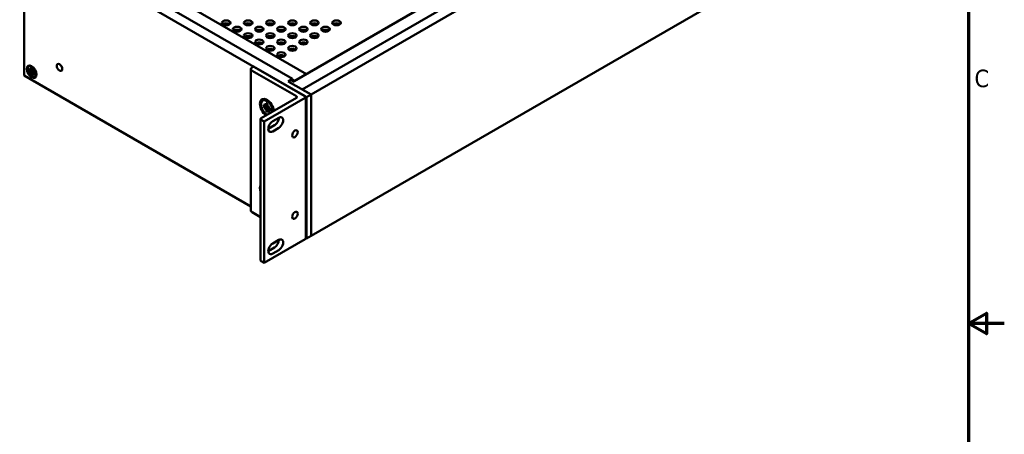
# Model space of a CAD drawing. Header units: millimetres. Extents: x 4 to 1435, y 25 to 906.
# Tile 13 of 17: x 968 to 1435, y 413 to 610. Entities that reach past the tile are written whole.
import ezdxf

# ---------------------------------------------------------------- set-up
doc = ezdxf.new("R2010")
doc.units = ezdxf.units.MM
doc.header["$LTSCALE"] = 1.666667
doc.layers.add('Border (ANSI)', color=7, linetype='Continuous', lineweight=70)
doc.layers.add('Visible (ANSI)', color=7, linetype='Continuous', lineweight=50)
doc.styles.add('Note Text (ANSI)', font='tahoma.ttf')

# ---------------------------------------------------------------- blocks, each defined once
blk = doc.blocks.new('Borders Default Border')
at = {"layer": 'Border (ANSI)', "flags": 128}
for points in [[(12.7, 25.4), (12.7, 533.4), (850.9, 533.4), (850.9, 25.4), (12.7, 25.4)], [(861.06, 279.4), (850.9, 279.4), (855.98, 282.33), (855.98, 276.47), (850.9, 279.4)]]:
    blk.add_lwpolyline(points, dxfattribs=at)
at = {"layer": 'Border (ANSI)', "insert": (852.57, 346.66), "char_height": 5, "attachment_point": 7, "style": 'Note Text (ANSI)'}
blk.add_mtext('C', dxfattribs=at)

msp = doc.modelspace()

# ---------------------------------------------------------------- linework, layer by layer
at = {"layer": 'Visible (ANSI)'}
for p, q in [((1101.6999, 576.83), (1375.7839, 735.0724)), ((1105.8907, 574.4104), (1379.9747, 732.6529)), ((1105.8907, 507.2498), (1379.9747, 665.4922)), ((969.6901, 650.6263), (969.6901, 583.4656)), ((969.6901, 650.6263), (1103.7953, 573.2006)), ((984.7703, 646.7588), (1097.0966, 581.9072)), ((1097.9348, 580.7147), (1162.3652, 617.9137)), ((1050.1929, 615.0456), (1103.8019, 584.0945)), ((971.7613, 586.5252), (972.5369, 585.8984)), ((971.7613, 585.693), (972.5369, 585.4242)), ((971.7998, 587.7156), (972.1623, 587.9249)), ((972.2147, 586.9971), (972.8615, 586.0057)), ((972.7498, 585.9412), (972.2147, 586.9971)), ((972.2147, 584.6976), (972.7498, 585.1355)), ((972.2147, 584.6976), (972.8667, 585.0741)), ((972.8615, 584.9422), (972.2147, 584.6976)), ((972.6919, 585.8571), (973.4674, 586.2003)), ((972.85, 587.1537), (973.005, 586.1687)), ((972.85, 583.8073), (973.005, 584.6134)), ((972.8667, 585.0741), (973.7982, 585.6119)), ((972.9474, 586.0047), (973.4746, 586.238)), ((973.5707, 586.7377), (973.4157, 585.9315)), ((973.4575, 584.5312), (974.1424, 585.0312)), ((973.5593, 585.6028), (974.206, 585.8473)), ((974.206, 583.5479), (973.5593, 584.5393)), ((974.206, 585.8473), (973.6709, 585.4095)), ((973.6709, 584.6037), (974.206, 583.5479)), ((973.713, 584.6787), (974.1786, 585.0186)), ((974.206, 585.8473), (973.7981, 585.6118)), ((974.6594, 584.852), (973.8838, 585.1208)), ((974.6594, 584.0198), (973.8838, 584.6466)), ((1077.3283, 586.5082), (1077.3283, 519.3475)), ((1078.6505, 587.7179), (1077.8751, 587.2702)), ((1077.8751, 585.7461), (1098.9445, 573.5817)), ((1103.1353, 573.5817), (1078.6505, 587.7179)), ((969.6901, 583.4656), (1077.3283, 521.3207)), ((973.5707, 583.3912), (973.4157, 584.3763)), ((974.6209, 582.8293), (974.9834, 583.0386)), ((1095.0012, 580.6974), (1097.0966, 581.9072)), ((1105.8907, 574.4104), (1095.0012, 580.6974)), ((1097.0966, 581.9072), (1097.0966, 580.5136)), ((1097.0966, 581.4814), (1097.9348, 580.9975)), ((1097.0966, 580.5136), (1097.9348, 580.9975)), ((1097.9348, 580.7071), (1103.8019, 584.0945)), ((1097.9348, 580.9975), (1097.9348, 580.7071)), ((1101.6999, 576.83), (1105.8907, 574.4104)), ((1098.9445, 572.8196), (1082.2441, 563.1776)), ((1082.9631, 571.5494), (1083.4793, 571.8473)), ((1083.6795, 561.5868), (1103.1353, 572.8196)), ((1085.149, 571.8109), (1085.0352, 571.8567)), ((1103.4087, 573.2006), (1103.4087, 506.04)), ((1103.7953, 573.2006), (1105.8907, 574.4104)), ((1103.7953, 506.04), (1103.7953, 573.2006)), ((1105.8907, 507.2498), (1105.8907, 574.4104)), ((1105.8907, 574.4104), (1105.8907, 507.2498)), ((1083.2287, 569.5277), (1084.1385, 568.8535)), ((1083.2287, 568.7065), (1084.1385, 568.3303)), ((1083.7632, 570.1635), (1084.5024, 569.0082)), ((1084.3942, 568.9457), (1083.7632, 570.1635)), ((1083.7632, 567.4535), (1084.3942, 567.9428)), ((1083.7632, 567.4535), (1084.4962, 567.8767)), ((1084.5024, 567.7553), (1083.7632, 567.4535)), ((1084.3188, 568.8118), (1085.2003, 569.2019)), ((1084.4962, 567.8767), (1085.6145, 568.5223)), ((1084.5811, 570.3085), (1084.7102, 569.1835)), ((1084.5811, 566.3641), (1084.7102, 567.3401)), ((1084.6365, 568.9952), (1085.2063, 569.2474)), ((1085.2923, 569.8979), (1085.1633, 568.922)), ((1085.2923, 565.9535), (1085.1633, 567.0785)), ((1085.2173, 567.2554), (1085.996, 567.8238)), ((1085.371, 568.5067), (1086.1102, 568.8085)), ((1086.1102, 566.0985), (1085.371, 567.2538)), ((1086.1102, 568.8085), (1085.4792, 568.3193)), ((1085.4792, 567.3163), (1086.1102, 566.0985)), ((1085.535, 567.4389), (1086.0384, 567.8063)), ((1086.1102, 568.8085), (1085.6143, 568.5222)), ((1086.6447, 567.5555), (1085.735, 567.9317)), ((1086.6447, 566.7343), (1085.735, 567.4085)), ((1081.9707, 562.7966), (1081.9707, 495.6359)), ((1082.2441, 562.4155), (1083.6795, 561.5868)), ((1083.6795, 561.5868), (1083.6795, 494.4261)), ((1087.6855, 561.7735), (1090.5695, 563.4386)), ((1085.5901, 558.1442), (1088.4741, 559.8093)), ((1090.5695, 558.5995), (1087.6855, 556.9344)), ((1077.8751, 518.5855), (1081.9707, 516.2209)), ((1083.6795, 494.4261), (1103.1353, 505.659)), ((1087.6855, 503.7043), (1090.5695, 505.3694)), ((1103.4087, 506.2632), (1103.7953, 506.04)), ((1105.8907, 507.2498), (1103.7953, 506.04)), ((1085.5901, 500.0749), (1088.4741, 501.74)), ((1090.5695, 500.5303), (1087.6855, 498.8652)), ((1082.2441, 495.2549), (1083.6795, 494.4261))]:
    msp.add_line(p, q, dxfattribs=at)
at = {"layer": 'Visible (ANSI)', "flags": 128}
for points in [[(971.9566, 585.7035), (971.9481, 585.7007), (971.9395, 585.698), (971.9306, 585.6955), (971.9218, 585.6932), (971.9129, 585.691), (971.9043, 585.6892), (971.8958, 585.6876), (971.8874, 585.6862), (971.8787, 585.685), (971.8699, 585.684), (971.861, 585.6832), (971.8521, 585.6826), (971.8435, 585.6823), (971.835, 585.6821), (971.8269, 585.6822), (971.8192, 585.6825), (971.8114, 585.6831), (971.8037, 585.6839), (971.796, 585.6849), (971.7884, 585.6862), (971.7811, 585.6876), (971.7741, 585.6893), (971.7675, 585.6911), (971.7613, 585.693)], [(971.9566, 585.7035), (971.9824, 585.7126), (972.008, 585.7216), (972.0334, 585.7306), (972.0586, 585.7395), (972.0837, 585.7483), (972.1086, 585.7571), (972.1333, 585.7658), (972.1578, 585.7745), (972.1822, 585.7831), (972.2064, 585.7916), (972.2305, 585.8001), (972.2543, 585.8085), (972.2781, 585.8169), (972.3016, 585.8252), (972.325, 585.8334), (972.3482, 585.8416), (972.3713, 585.8497), (972.3942, 585.8578), (972.417, 585.8658), (972.4396, 585.8738), (972.4621, 585.8817), (972.4844, 585.8896), (972.5066, 585.8974), (972.5286, 585.9051)], [(972.9332, 587.0466), (972.9278, 587.0483), (972.9225, 587.0503), (972.9175, 587.0524), (972.9127, 587.0548), (972.9081, 587.0575), (972.9035, 587.0606), (972.899, 587.0639), (972.8946, 587.0676), (972.8902, 587.0715), (972.8861, 587.0757), (972.8821, 587.08), (972.8784, 587.0846), (972.8749, 587.0892), (972.8717, 587.094), (972.8687, 587.0989), (972.8659, 587.1043), (972.8632, 587.1099), (972.8606, 587.1158), (972.8583, 587.1219), (972.8562, 587.1282), (972.8543, 587.1345), (972.8526, 587.1409), (972.8512, 587.1473), (972.85, 587.1537)], [(972.9331, 587.0465), (973.0836, 586.992), (973.2405, 586.9135), (973.4006, 586.8114), (973.561, 586.6871)], [(974.6108, 584.8688), (974.6383, 584.6678), (974.6466, 584.4781), (974.6361, 584.303), (974.608, 584.1454)], [(972.85, 583.8073), (972.8514, 583.8136), (972.8531, 583.8202), (972.8552, 583.8271), (972.8576, 583.8342), (972.8603, 583.8414), (972.8633, 583.8486), (972.8665, 583.8557), (972.8699, 583.8627), (972.8735, 583.8696), (972.8774, 583.8766), (972.8818, 583.8838), (972.8865, 583.8912), (972.8914, 583.8985), (972.8965, 583.9058), (972.9018, 583.913), (972.9072, 583.9199), (972.9126, 583.9265), (972.9182, 583.933), (972.9241, 583.9396), (972.9304, 583.9462), (972.9368, 583.9527), (972.9434, 583.9591), (972.9501, 583.9653), (972.9568, 583.9712)], [(973.4174, 584.3658), (973.3996, 584.3506), (973.3818, 584.3353), (973.3638, 584.3199), (973.3457, 584.3044), (973.3275, 584.2888), (973.3092, 584.273), (973.2907, 584.2572), (973.2722, 584.2413), (973.2534, 584.2253), (973.2346, 584.2091), (973.2156, 584.1929), (973.1966, 584.1765), (973.1773, 584.1601), (973.158, 584.1435), (973.1385, 584.1268), (973.1188, 584.11), (973.0991, 584.0931), (973.0792, 584.076), (973.0591, 584.0588), (973.0389, 584.0416), (973.0186, 584.0242), (972.9981, 584.0066), (972.9775, 583.989), (972.9568, 583.9712)], [(974.6594, 584.0198), (974.6544, 584.024), (974.6496, 584.0284), (974.6449, 584.0331), (974.6403, 584.0379), (974.636, 584.0429), (974.6319, 584.048), (974.628, 584.0531), (974.6245, 584.0583), (974.6213, 584.0634), (974.6185, 584.0684), (974.6159, 584.0736), (974.6137, 584.0789), (974.6116, 584.0844), (974.6098, 584.0901), (974.6083, 584.0957), (974.6071, 584.1014), (974.6061, 584.1071), (974.6055, 584.1127), (974.6051, 584.1182), (974.6051, 584.1236), (974.6054, 584.1289), (974.606, 584.1343), (974.607, 584.1398), (974.6082, 584.1454)], [(1083.4255, 568.7083), (1083.417, 568.7057), (1083.4083, 568.7033), (1083.3994, 568.701), (1083.3905, 568.6989), (1083.3816, 568.6971), (1083.3729, 568.6955), (1083.3644, 568.6942), (1083.3559, 568.6931), (1083.3471, 568.6923), (1083.3382, 568.6917), (1083.3292, 568.6912), (1083.3203, 568.691), (1083.3116, 568.6911), (1083.3031, 568.6913), (1083.2949, 568.6918), (1083.2871, 568.6925), (1083.2793, 568.6935), (1083.2715, 568.6947), (1083.2637, 568.6962), (1083.2561, 568.6979), (1083.2487, 568.6998), (1083.2416, 568.7019), (1083.2349, 568.7041), (1083.2287, 568.7065)], [(1083.4256, 568.7083), (1083.4539, 568.7175), (1083.482, 568.7267), (1083.51, 568.7359), (1083.5378, 568.7449), (1083.5654, 568.7539), (1083.5928, 568.7629), (1083.62, 568.7718), (1083.647, 568.7806), (1083.6739, 568.7894), (1083.7006, 568.7981), (1083.7271, 568.8067), (1083.7534, 568.8153), (1083.7796, 568.8239), (1083.8056, 568.8323), (1083.8314, 568.8408), (1083.8571, 568.8491), (1083.8826, 568.8575), (1083.9079, 568.8657), (1083.9331, 568.8739), (1083.9581, 568.8821), (1083.9829, 568.8902), (1084.0076, 568.8982), (1084.0322, 568.9062), (1084.0565, 568.9142)], [(1084.6544, 570.2046), (1084.6494, 570.2063), (1084.6447, 570.2083), (1084.6401, 570.2105), (1084.6358, 570.2129), (1084.6316, 570.2157), (1084.6274, 570.2187), (1084.6232, 570.2221), (1084.6192, 570.2257), (1084.6153, 570.2296), (1084.6116, 570.2336), (1084.6081, 570.2378), (1084.6048, 570.2422), (1084.6018, 570.2466), (1084.599, 570.2512), (1084.5964, 570.256), (1084.594, 570.2612), (1084.5917, 570.2666), (1084.5896, 570.2723), (1084.5876, 570.2782), (1084.5859, 570.2841), (1084.5843, 570.2902), (1084.583, 570.2963), (1084.5819, 570.3025), (1084.5811, 570.3085)], [(1084.5811, 566.3641), (1084.5821, 566.3707), (1084.5835, 566.3776), (1084.5853, 566.3847), (1084.5873, 566.3921), (1084.5897, 566.3995), (1084.5923, 566.407), (1084.5951, 566.4144), (1084.5982, 566.4217), (1084.6015, 566.4288), (1084.6051, 566.4361), (1084.6092, 566.4436), (1084.6135, 566.4512), (1084.6182, 566.4588), (1084.623, 566.4663), (1084.628, 566.4737), (1084.6331, 566.4809), (1084.6383, 566.4877), (1084.6437, 566.4944), (1084.6494, 566.5012), (1084.6554, 566.508), (1084.6617, 566.5147), (1084.6681, 566.5212), (1084.6746, 566.5276), (1084.6811, 566.5336)], [(1084.6543, 570.2044), (1084.8075, 570.1439), (1084.9651, 570.0633), (1085.1251, 569.9631), (1085.2852, 569.8442)], [(1085.1749, 566.9772), (1085.1558, 566.96), (1085.1366, 566.9428), (1085.1173, 566.9254), (1085.0979, 566.9079), (1085.0783, 566.8904), (1085.0586, 566.8727), (1085.0388, 566.8549), (1085.0188, 566.8369), (1084.9987, 566.8189), (1084.9785, 566.8007), (1084.9582, 566.7825), (1084.9377, 566.7641), (1084.9171, 566.7456), (1084.8963, 566.7269), (1084.8755, 566.7082), (1084.8544, 566.6893), (1084.8333, 566.6703), (1084.812, 566.6512), (1084.7905, 566.6319), (1084.7689, 566.6125), (1084.7472, 566.593), (1084.7253, 566.5734), (1084.7033, 566.5536), (1084.6811, 566.5337)], [(1086.6447, 566.7343), (1086.6398, 566.738), (1086.6351, 566.742), (1086.6304, 566.7462), (1086.626, 566.7506), (1086.6216, 566.7551), (1086.6176, 566.7597), (1086.6137, 566.7644), (1086.6102, 566.7691), (1086.6069, 566.7738), (1086.604, 566.7785), (1086.6014, 566.7831), (1086.5991, 566.788), (1086.597, 566.793), (1086.5951, 566.7982), (1086.5934, 566.8034), (1086.592, 566.8087), (1086.5909, 566.814), (1086.5901, 566.8192), (1086.5895, 566.8244), (1086.5893, 566.8295), (1086.5893, 566.8344), (1086.5897, 566.8394), (1086.5903, 566.8446), (1086.5913, 566.8497)], [(1086.5946, 567.5762), (1086.6176, 567.3781), (1086.6244, 567.1894), (1086.6153, 567.0126), (1086.5911, 566.8498)]]:
    msp.add_lwpolyline(points, dxfattribs=at)
at = {"layer": 'Visible (ANSI)'}
for centre, major_axis in [((1065.5916, 608.4707), (-2.016, 0)), ((1076.0686, 608.4707), (-2.016, 0)), ((1086.5456, 608.4707), (-2.016, 0)), ((1097.0225, 608.4707), (-2.016, 0)), ((1107.4995, 608.4707), (-2.016, 0)), ((1117.9765, 608.4707), (-2.016, 0)), ((1070.8301, 605.4463), (-2.016, 0)), ((1076.0686, 602.4219), (-2.016, 0)), ((1081.3071, 605.4463), (-2.016, 0)), ((1086.5456, 602.4219), (-2.016, 0)), ((1091.784, 605.4463), (-2.016, 0)), ((1097.0225, 602.4219), (-2.016, 0)), ((1102.261, 605.4463), (-2.016, 0)), ((1107.4995, 602.4219), (-2.016, 0)), ((1112.738, 605.4463), (-2.016, 0)), ((1081.3071, 599.3974), (-2.016, 0)), ((1091.784, 599.3974), (-2.016, 0)), ((1102.261, 599.3974), (-2.016, 0)), ((1086.5456, 596.373), (-2.016, 0)), ((1091.784, 593.3485), (-2.016, 0)), ((1097.0225, 596.373), (-2.016, 0)), ((986.4532, 587.3255), (0.9245, -1.6012)), ((973.2104, 585.2725), (1.6333, -2.829)), ((973.2104, 585.2725), (1.4105, -2.4431)), ((1098.2634, 555.7829), (-0.9305, -1.6117)), ((1098.2634, 517.0701), (-0.9305, -1.6117))]:
    msp.add_ellipse(centre, major_axis=major_axis, ratio=0.57735027, dxfattribs=at)
for centre, major_axis, ratio, start_param, end_param in [((1065.5916, 607.099), (-2.016, 0), 0.57735027, 3.7717299, 5.65304806), ((1076.0686, 607.099), (-2.016, 0), 0.57735027, 3.7717299, 5.65304806), ((1086.5456, 607.099), (-2.016, 0), 0.57735027, 3.7717299, 5.65304806), ((1097.0225, 607.099), (-2.016, 0), 0.57735027, 3.7717299, 5.65304806), ((1107.4995, 607.099), (-2.016, 0), 0.57735027, 3.7717299, 5.65304806), ((1117.9765, 607.099), (-2.016, 0), 0.57735027, 3.7717299, 5.65304806), ((1070.8301, 604.0746), (-2.016, 0), 0.57735027, 3.7717299, 5.65304806), ((1081.3071, 604.0746), (-2.016, 0), 0.57735027, 3.7717299, 5.65304806), ((1091.784, 604.0746), (-2.016, 0), 0.57735027, 3.7717299, 5.65304806), ((1102.261, 604.0746), (-2.016, 0), 0.57735027, 3.7717299, 5.65304806), ((1112.738, 604.0746), (-2.016, 0), 0.57735027, 3.7717299, 5.65304806), ((1076.0686, 601.0502), (-2.016, 0), 0.57735027, 3.7717299, 5.65304806), ((1081.3071, 598.0257), (-2.016, 0), 0.57735027, 3.7717299, 5.65304806), ((1086.5456, 601.0502), (-2.016, 0), 0.57735027, 3.7717299, 5.65304806), ((1091.784, 598.0257), (-2.016, 0), 0.57735027, 3.7717299, 5.65304806), ((1097.0225, 601.0502), (-2.016, 0), 0.57735027, 3.7717299, 5.65304806), ((1102.261, 598.0257), (-2.016, 0), 0.57735027, 3.7717299, 5.65304806), ((1107.4995, 601.0502), (-2.016, 0), 0.57735027, 3.7717299, 5.65304806), ((1086.5456, 595.0013), (-2.016, 0), 0.57735027, 3.7717299, 5.65304806), ((1097.0225, 595.0013), (-2.016, 0), 0.57735027, 3.7717299, 5.65304806), ((1091.784, 591.9768), (-2.016, 0), 0.57735027, 3.7717299, 5.65304806), ((972.5723, 586.0826), (0.1278, -0.2213), 0.57735027, 5.30056065, 6.88141892), ((972.5723, 585.1992), (-0.1278, 0.2213), 0.57735027, 4.11415537, 5.69501364), ((972.4359, 585.9999), (0.4175, 0.2167), 0.49491734, 5.27687197, 5.63631649), ((972.4359, 585.0792), (-0.431, 0.0087), 0.21077316, 3.17999778, 3.90072681), ((972.8278, 586.2301), (0.1278, -0.2213), 0.57735027, 5.68495169, 7.26580997), ((972.6558, 584.6984), (0.208, 0.3776), 0.21077316, 5.52405115, 6.24478018), ((972.8278, 584.7566), (-0.1278, 0.2213), 0.57735027, 3.72976432, 5.3106226), ((973.5929, 585.7884), (0.1278, -0.2213), 0.57735027, 3.72976432, 5.3106226), ((973.5929, 584.3149), (-0.1278, 0.2213), 0.57735027, 5.68495169, 7.26580997), ((973.4531, 585.6665), (0.4157, -0.0268), 0.14124319, 4.97975398, 5.70048301), ((973.4531, 584.2381), (-0.3964, -0.2532), 0.49491734, 3.78846147, 4.14790599), ((973.673, 585.2857), (-0.1846, -0.3734), 0.14124319, 3.72429495, 4.44502398), ((973.8484, 585.3458), (0.1278, -0.2213), 0.57735027, 4.11415537, 5.69501364), ((973.8484, 584.4624), (-0.1278, 0.2213), 0.57735027, 5.30056065, 6.88141892), ((1079.195, 586.5082), (-1.8667, 0), 0.57735027, 5.49778714, 7.06858347), ((1084.9367, 568.131), (-2.3333, 4.0415), 0.57735027, 4.02988349, 8.53648712), ((1084.9367, 568.131), (-1.9736, 3.4183), 0.57735027, 3.87078414, 8.69558647), ((1085.4529, 568.429), (-1.9736, 3.4183), 0.57735027, 5.60190556, 6.28318531), ((1098.2845, 573.2006), (0.9333, 0), 0.57735027, 5.49778714, 7.06858347), ((1102.4753, 573.2006), (0.9333, 0), 0.57735027, 5.49778714, 7.06858347), ((1084.17, 569.0921), (0.1589, -0.2752), 0.57735027, 5.35684527, 7.00312033), ((1084.17, 568.0552), (-0.1589, 0.2752), 0.57735027, 3.99245395, 5.63872902), ((1083.9686, 568.9718), (0.5104, 0.2696), 0.49533618, 5.39485696, 5.70639753), ((1083.9686, 567.8884), (-0.5276, 0.0126), 0.20539884, 3.14966275, 3.77888848), ((1084.2426, 567.4139), (0.2529, 0.4632), 0.20539884, 5.64588948, 6.27511521), ((1084.4877, 569.2755), (0.1589, -0.2752), 0.57735027, 5.56325028, 7.20952534), ((1084.4877, 567.5049), (-0.1589, 0.2752), 0.57735027, 3.78604895, 5.43232401), ((1085.3857, 568.7571), (0.1589, -0.2752), 0.57735027, 3.78604895, 5.43232401), ((1085.3857, 566.9865), (-0.1589, 0.2752), 0.57735027, 5.56325028, 7.20952534), ((1085.1809, 568.5883), (0.5118, -0.0312), 0.14719527, 5.10196877, 5.73119449), ((1085.1809, 566.8722), (-0.4887, -0.3072), 0.49533618, 3.71838043, 4.029921), ((1085.4548, 568.1138), (-0.2289, -0.4589), 0.14719527, 3.69358347, 4.32280919), ((1085.7034, 568.2068), (0.1589, -0.2752), 0.57735027, 3.99245395, 5.63872902), ((1085.7034, 567.1699), (-0.1589, 0.2752), 0.57735027, 5.35684527, 7.00312033), ((1082.904, 562.7966), (-0.9333, 0), 0.57735027, 5.49778714, 7.06858347), ((1087.6855, 559.3539), (-1.4817, -2.5663), 0.57735027, 3.92699085, 7.06858351), ((1088.4741, 562.2288), (1.4817, 2.5663), 0.57735027, 3.92699071, 5.49778714), ((1090.5695, 561.0191), (1.4817, 2.5663), 0.57735027, 3.92699071, 7.06858351), ((1084.9367, 528.0465), (-2.3333, 4.0415), 0.57735027, 0.33172359, 1.23907274), ((1079.195, 519.3475), (-1.8667, 0), 0.57735027, 0, 0.78539816), ((1088.4741, 504.1596), (1.4817, 2.5663), 0.57735027, 3.92699085, 5.49778714), ((1090.5695, 502.9498), (1.4817, 2.5663), 0.57735027, 3.92699085, 7.06858351), ((1102.4753, 506.04), (0.9333, 0), 0.57735027, 5.49778714, 6.28318531), ((1087.6855, 501.2847), (-1.4817, -2.5663), 0.57735027, 3.92699085, 7.06858351), ((1082.904, 495.6359), (-0.9333, 0), 0.57735027, 0, 0.78539816)]:
    msp.add_ellipse(centre, major_axis=major_axis, ratio=ratio, start_param=start_param, end_param=end_param, dxfattribs=at)

# ---------------------------------------------------------------- block references
at = {"xscale": 1.666666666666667, "yscale": 1.666666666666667, "zscale": 1.666666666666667}
msp.add_blockref('Borders Default Border', (0, 0), dxfattribs=at)

doc.saveas('drawing.dxf')
